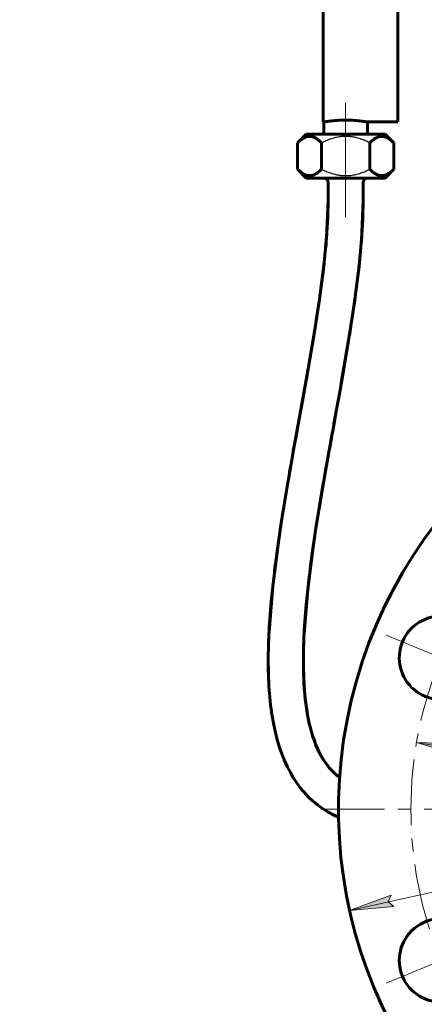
# Model space of a CAD drawing. Header units: millimetres. Extents: x 0 to 420, y 0 to 297.
# Tile 7 of 11: x 218 to 264, y 99 to 211. Entities that reach past the tile are written whole.
import ezdxf

# ---------------------------------------------------------------- set-up
doc = ezdxf.new("R2010")
doc.units = ezdxf.units.MM
for name, pattern in [('K5LT-1', [0]), ('K5LT_AXLED', [12, 7.5, -1.5, 1.5, -1.5]), ('K5LT_BASIC', [0]), ('K5LT_THIN', [0])]:
    doc.linetypes.add(name, pattern=pattern)
doc.layers.add('Системный слой', color=7, linetype='Continuous')
doc.layers.add('Системный слой (1)', color=251, linetype='Continuous', true_color=0x6c6c6c)
doc.styles.add('KDIMTEXTSTYLE', font='GOST_AU.SHX', dxfattribs={"width": 0.96, "oblique": 15, "height": 5})
doc.styles.add('KTEXTSTYLE', font='GOST_AU.SHX', dxfattribs={"width": 0.56, "height": 5})
doc.dimstyles.new('KDIMSTYLE (0.50)', dxfattribs={"dimtxt": 5, "dimasz": 1, "dimexe": 2, "dimexo": 0, "dimgap": 1, "dimtad": 1, "dimlfac": 2, "dimtxsty": 'KDIMTEXTSTYLE', "dimsah": 1, "dimcen": 0, "dimdle": 1, "dimadec": 0, "dimazin": 0, "dimtfac": 0.667, "dimtmove": 0, "dimatfit": 3, "dimfxl": 1, "dimtvp": 1, "dimtolj": 1, "dimtzin": 0, "dimarcsym": 0})

# ---------------------------------------------------------------- blocks, each defined once
blk = doc.blocks.new('U70')
at = {"layer": 'Системный слой (1)', "color": 143, "linetype": 'K5LT_BASIC', "lineweight": 60, "true_color": 0x33acca}
for p, q in [((252.97, 188.53), (253.01, 190.53)), ((252.91, 187.39), (252.97, 188.53)), ((252.87, 186.81), (252.91, 187.39)), ((252.56, 183.41), (252.84, 186.37)), ((252.84, 186.37), (252.85, 186.51)), ((252.85, 186.51), (252.87, 186.81)), ((252.03, 179.25), (252.56, 183.41)), ((251.7, 177.09), (252.03, 179.25)), ((251.44, 175.43), (251.53, 175.98)), ((251.53, 175.98), (251.7, 177.09)), ((251.27, 174.41), (251.39, 175.15)), ((251.39, 175.15), (251.44, 175.43)), ((250.58, 170.46), (251.27, 174.41)), ((250.1, 167.74), (250.58, 170.46)), ((249.76, 165.86), (250.1, 167.74)), ((249.51, 164.5), (249.76, 165.86)), ((249.32, 163.43), (249.51, 164.5)), ((249.12, 162.36), (249.32, 163.43)), ((248.86, 160.87), (249.12, 162.36)), ((248.66, 159.76), (248.86, 160.87)), ((248.52, 158.93), (248.57, 159.21)), ((248.57, 159.21), (248.66, 159.76)), ((247.67, 153.77), (248.46, 158.58)), ((248.46, 158.58), (248.52, 158.93)), ((247.24, 150.84), (247.67, 153.77)), ((247.04, 149.39), (247.24, 150.84)), ((246.95, 148.67), (247.04, 149.39)), ((246.54, 144.87), (246.89, 148.13)), ((246.89, 148.13), (246.91, 148.31)), ((246.91, 148.31), (246.95, 148.67)), ((246.37, 142.88), (246.54, 144.87)), ((246.31, 141.89), (246.37, 142.88)), ((246.27, 141.16), (246.28, 141.4)), ((246.28, 141.4), (246.31, 141.89)), ((246.19, 138.05), (246.23, 140.21)), ((246.23, 140.21), (246.26, 141.04)), ((246.26, 141.04), (246.27, 141.16)), ((246.2, 136.99), (246.19, 138.05)), ((246.21, 136.47), (246.2, 136.99)), ((246.22, 136.21), (246.21, 136.47)), ((246.23, 136.08), (246.22, 136.21)), ((246.23, 136.02), (246.23, 136.08)), ((246.23, 135.92), (246.23, 136.02)), ((246.24, 135.64), (246.23, 135.92)), ((246.27, 135.1), (246.24, 135.64)), ((246.29, 134.78), (246.27, 135.1)), ((246.31, 134.62), (246.29, 134.78)), ((246.31, 134.54), (246.31, 134.62)), ((246.32, 134.51), (246.31, 134.54)), ((246.33, 134.38), (246.32, 134.51)), ((246.37, 133.92), (246.33, 134.38)), ((246.46, 133.03), (246.37, 133.92)), ((246.52, 132.58), (246.46, 133.03)), ((246.55, 132.37), (246.52, 132.58)), ((246.56, 132.26), (246.55, 132.37)), ((246.57, 132.2), (246.56, 132.26)), ((246.78, 130.96), (246.57, 132.2)), ((246.97, 130.05), (246.78, 130.96)), ((247.08, 129.6), (246.97, 130.05)), ((247.13, 129.38), (247.08, 129.6)), ((247.16, 129.27), (247.13, 129.38)), ((247.18, 129.22), (247.16, 129.27)), ((247.47, 128.21), (247.18, 129.22)), ((247.73, 127.47), (247.47, 128.21)), ((247.88, 127.1), (247.73, 127.47)), ((247.95, 126.92), (247.88, 127.1)), ((247.99, 126.83), (247.95, 126.92)), ((248.01, 126.79), (247.99, 126.83)), ((248.38, 125.97), (248.01, 126.79)), ((248.71, 125.35), (248.38, 125.97)), ((248.88, 125.04), (248.71, 125.35)), ((248.97, 124.89), (248.88, 125.04)), ((249.01, 124.82), (248.97, 124.89)), ((249.04, 124.78), (249.01, 124.82)), ((249.48, 124.11), (249.04, 124.78)), ((249.88, 123.59), (249.48, 124.11)), ((250.08, 123.33), (249.88, 123.59)), ((250.19, 123.21), (250.08, 123.33)), ((250.24, 123.15), (250.19, 123.21)), ((250.27, 123.12), (250.24, 123.15)), ((250.79, 122.57), (250.27, 123.12)), ((251.25, 122.13), (250.79, 122.57)), ((251.5, 121.93), (251.25, 122.13)), ((251.62, 121.82), (251.5, 121.93)), ((251.68, 121.77), (251.62, 121.82)), ((251.71, 121.75), (251.68, 121.77)), ((251.83, 121.66), (251.71, 121.75)), ((252.59, 121.12), (251.83, 121.66)), ((252.99, 120.88), (252.59, 121.12)), ((253.2, 120.76), (252.99, 120.88)), ((253.3, 120.71), (253.2, 120.76)), ((253.35, 120.68), (253.3, 120.71)), ((253.38, 120.67), (253.35, 120.68)), ((253.44, 120.63), (253.38, 120.67)), ((254.2, 120.27), (253.44, 120.63))]:
    blk.add_line(p, q, dxfattribs=at)
blk = doc.blocks.new('U71')
at = {"layer": 'Системный слой (1)', "color": 143, "linetype": 'K5LT_BASIC', "lineweight": 60, "true_color": 0x33acca}
for p, q in [((256.96, 188.37), (257.01, 190.53)), ((256.9, 187.15), (256.96, 188.37)), ((256.54, 182.97), (256.83, 186.06)), ((256.83, 186.06), (256.84, 186.22)), ((256.84, 186.22), (256.86, 186.53)), ((256.86, 186.53), (256.9, 187.15)), ((255.99, 178.68), (256.54, 182.97)), ((255.65, 176.47), (255.99, 178.68)), ((255.48, 175.35), (255.65, 176.47)), ((255.38, 174.79), (255.48, 175.35)), ((254.84, 171.55), (255.34, 174.5)), ((255.34, 174.5), (255.38, 174.79)), ((254.37, 168.9), (254.84, 171.55)), ((254.05, 167.11), (254.37, 168.9)), ((253.83, 165.9), (254.05, 167.11)), ((253.68, 165.06), (253.83, 165.9)), ((253.57, 164.46), (253.68, 165.06)), ((253.36, 163.31), (253.48, 163.94)), ((253.48, 163.94), (253.57, 164.46)), ((253.17, 162.24), (253.36, 163.31)), ((252.8, 160.17), (253.17, 162.24)), ((252.6, 159.07), (252.8, 160.17)), ((251.62, 153.16), (252.46, 158.25)), ((252.46, 158.25), (252.51, 158.52)), ((252.51, 158.52), (252.6, 159.07)), ((251.2, 150.29), (251.62, 153.16)), ((251.01, 148.87), (251.2, 150.29)), ((250.88, 147.83), (250.92, 148.18)), ((250.92, 148.18), (251.01, 148.87)), ((250.52, 144.5), (250.86, 147.65)), ((250.86, 147.65), (250.88, 147.83)), ((250.36, 142.59), (250.52, 144.5)), ((250.3, 141.66), (250.36, 142.59)), ((250.28, 141.2), (250.3, 141.66)), ((250.19, 138.77), (250.26, 140.85)), ((250.26, 140.97), (250.28, 141.2)), ((250.26, 140.85), (250.26, 140.97)), ((250.19, 137.41), (250.19, 138.77)), ((250.21, 136.75), (250.19, 137.41)), ((250.22, 136.42), (250.21, 136.75)), ((250.22, 136.26), (250.22, 136.42)), ((250.23, 136.18), (250.22, 136.26)), ((250.31, 134.7), (250.23, 136.18)), ((250.41, 133.7), (250.31, 134.7)), ((250.47, 133.21), (250.41, 133.7)), ((250.5, 132.97), (250.47, 133.21)), ((250.52, 132.85), (250.5, 132.97)), ((250.53, 132.79), (250.52, 132.85)), ((250.71, 131.71), (250.53, 132.79)), ((250.87, 130.94), (250.71, 131.71)), ((250.96, 130.58), (250.87, 130.94)), ((251, 130.39), (250.96, 130.58)), ((251.03, 130.31), (251, 130.39)), ((251.04, 130.26), (251.03, 130.31)), ((251.28, 129.45), (251.04, 130.26)), ((251.48, 128.87), (251.28, 129.45)), ((251.59, 128.59), (251.48, 128.87)), ((251.65, 128.45), (251.59, 128.59)), ((251.67, 128.38), (251.65, 128.45)), ((251.69, 128.35), (251.67, 128.38)), ((251.97, 127.74), (251.69, 128.35)), ((252.2, 127.29), (251.97, 127.74)), ((252.33, 127.07), (252.2, 127.29)), ((252.39, 126.97), (252.33, 127.07)), ((252.42, 126.92), (252.39, 126.97)), ((252.44, 126.89), (252.42, 126.92)), ((252.74, 126.43), (252.44, 126.89)), ((253.01, 126.08), (252.74, 126.43)), ((253.14, 125.91), (253.01, 126.08)), ((253.22, 125.83), (253.14, 125.91)), ((253.25, 125.79), (253.22, 125.83)), ((253.27, 125.76), (253.25, 125.79)), ((253.36, 125.67), (253.27, 125.76)), ((253.77, 125.25), (253.36, 125.67)), ((253.98, 125.06), (253.77, 125.25)), ((254.09, 124.97), (253.98, 125.06)), ((254.15, 124.92), (254.09, 124.97)), ((254.18, 124.9), (254.15, 124.92)), ((254.19, 124.89), (254.18, 124.9)), ((254.2, 124.89), (254.19, 124.89)), ((254.21, 124.87), (254.2, 124.89)), ((254.22, 124.87), (254.21, 124.87)), ((254.22, 124.86), (254.22, 124.87)), ((254.23, 124.86), (254.22, 124.86)), ((254.24, 124.85), (254.23, 124.86)), ((254.23, 124.86), (254.23, 124.86)), ((254.23, 124.86), (254.23, 124.86)), ((254.25, 124.84), (254.24, 124.85)), ((254.24, 124.85), (254.24, 124.85)), ((254.27, 124.82), (254.25, 124.84)), ((254.32, 124.79), (254.27, 124.82))]:
    blk.add_line(p, q, dxfattribs=at)
blk = doc.blocks.new('U86')
at = {"layer": 'Системный слой (1)', "color": 143, "linetype": 'K5LT_BASIC', "lineweight": 60, "true_color": 0x33acca}
for p, q in [((253.01, 190.53), (252.83, 186.25)), ((252.82, 186.15), (252.8, 185.94)), ((252.83, 186.25), (252.82, 186.15)), ((252.77, 185.52), (252.69, 184.68)), ((252.8, 185.94), (252.77, 185.52)), ((252.69, 184.68), (252.51, 182.94)), ((252.51, 182.94), (252.14, 180.06)), ((252.08, 179.6), (251.99, 178.99)), ((252.12, 179.91), (252.08, 179.6)), ((252.14, 180.06), (252.12, 179.91)), ((251.99, 178.99), (251.8, 177.76)), ((251.8, 177.76), (251.41, 175.24)), ((251.41, 175.24), (250.7, 171.08)), ((250.65, 170.84), (250.57, 170.35)), ((250.7, 171.08), (250.65, 170.84)), ((250.39, 169.37), (250.04, 167.4)), ((250.57, 170.35), (250.39, 169.37)), ((250.04, 167.4), (249.57, 164.82)), ((249.57, 164.82), (249.3, 163.35)), ((249.3, 163.35), (249.11, 162.28)), ((249.11, 162.28), (248.92, 161.19)), ((248.92, 161.19), (248.68, 159.82)), ((248.68, 159.82), (248.35, 157.91)), ((248.35, 157.91), (248.01, 155.88)), ((248.01, 155.88), (247.96, 155.57)), ((247.86, 154.96), (247.67, 153.74)), ((247.96, 155.57), (247.86, 154.96)), ((247.67, 153.74), (247.31, 151.33)), ((247.31, 151.33), (246.71, 146.59)), ((246.71, 146.59), (246.28, 141.35)), ((246.28, 141.35), (246.27, 141.14)), ((246.25, 140.73), (246.22, 139.9)), ((246.27, 141.14), (246.25, 140.73)), ((246.22, 139.9), (246.19, 138.29)), ((246.19, 138.29), (246.27, 135.18)), ((246.27, 135.18), (246.3, 134.74)), ((246.3, 134.74), (246.3, 134.7)), ((246.3, 134.7), (246.3, 134.68)), ((246.3, 134.68), (246.3, 134.67)), ((246.3, 134.67), (246.3, 134.66)), ((246.3, 134.66), (246.3, 134.66)), ((246.3, 134.66), (246.3, 134.65)), ((246.3, 134.65), (246.3, 134.65)), ((246.3, 134.65), (246.31, 134.63)), ((246.31, 134.63), (246.31, 134.61)), ((246.31, 134.61), (246.31, 134.59)), ((246.31, 134.59), (246.31, 134.55)), ((246.31, 134.55), (246.32, 134.49))]:
    blk.add_line(p, q, dxfattribs=at)
blk = doc.blocks.new('U87')
at = {"layer": 'Системный слой (1)', "color": 143, "linetype": 'K5LT_BASIC', "lineweight": 60, "true_color": 0x33acca}
for p, q in [((257.01, 190.53), (256.82, 185.95)), ((256.75, 185.18), (256.67, 184.29)), ((256.79, 185.62), (256.75, 185.18)), ((256.81, 185.84), (256.79, 185.62)), ((256.82, 185.95), (256.81, 185.84)), ((256.67, 184.29), (256.48, 182.48)), ((256.48, 182.48), (256.1, 179.51)), ((256.08, 179.35), (256.04, 179.04)), ((256.1, 179.51), (256.08, 179.35)), ((255.95, 178.42), (255.76, 177.15)), ((256.04, 179.04), (255.95, 178.42)), ((255.76, 177.15), (255.35, 174.59)), ((255.35, 174.59), (254.63, 170.39)), ((254.63, 170.39), (254.59, 170.14)), ((254.5, 169.65), (254.33, 168.66)), ((254.59, 170.14), (254.5, 169.65)), ((254.33, 168.66), (253.97, 166.68)), ((253.97, 166.68), (253.69, 165.1)), ((253.69, 165.1), (253.53, 164.26)), ((253.44, 163.72), (253.34, 163.21)), ((253.53, 164.26), (253.44, 163.72)), ((253.23, 162.56), (253.06, 161.65)), ((253.34, 163.21), (253.23, 162.56)), ((253.06, 161.65), (252.82, 160.32)), ((252.82, 160.32), (252.48, 158.34)), ((252.48, 158.34), (251.98, 155.41)), ((251.9, 154.93), (251.81, 154.33)), ((251.95, 155.23), (251.9, 154.93)), ((251.98, 155.41), (251.95, 155.23)), ((251.81, 154.33), (251.62, 153.13)), ((251.62, 153.13), (251.27, 150.76)), ((251.27, 150.76), (250.69, 146.16)), ((250.69, 146.16), (250.27, 141.14)), ((250.25, 140.55), (250.22, 139.78)), ((250.26, 140.95), (250.25, 140.55)), ((250.27, 141.14), (250.26, 140.95)), ((250.22, 139.78), (250.19, 138.27)), ((250.19, 138.27), (250.26, 135.42)), ((250.26, 135.42), (250.29, 134.99)), ((250.29, 134.99), (250.3, 134.89)), ((250.3, 134.89), (250.31, 134.7)), ((250.31, 134.7), (250.35, 134.32)), ((250.35, 134.32), (250.42, 133.57)), ((250.42, 133.57), (250.63, 132.15)), ((250.63, 132.15), (250.78, 131.33)), ((250.78, 131.33), (250.79, 131.27)), ((250.79, 131.27), (250.82, 131.15)), ((250.82, 131.15), (250.87, 130.91)), ((250.87, 130.91), (250.99, 130.44)), ((250.99, 130.44), (251.25, 129.55)), ((251.25, 129.55), (251.48, 128.87)), ((251.48, 128.87), (251.5, 128.82)), ((251.5, 128.82), (251.53, 128.74)), ((251.53, 128.74), (251.59, 128.58)), ((251.59, 128.58), (251.73, 128.26)), ((251.73, 128.26), (252.01, 127.65)), ((252.01, 127.65), (252.29, 127.13)), ((252.29, 127.13), (252.31, 127.1)), ((252.31, 127.1), (252.35, 127.04)), ((252.35, 127.04), (252.42, 126.92)), ((252.42, 126.92), (252.56, 126.69)), ((252.56, 126.69), (252.87, 126.26)), ((252.87, 126.26), (253.18, 125.87)), ((253.18, 125.87), (253.2, 125.85)), ((253.2, 125.85), (253.24, 125.8)), ((253.24, 125.8), (253.31, 125.72)), ((253.31, 125.72), (253.47, 125.55)), ((253.47, 125.55), (253.79, 125.23)), ((253.79, 125.23), (254.13, 124.94)), ((254.13, 124.94), (254.14, 124.93)), ((254.14, 124.93), (254.16, 124.91)), ((254.16, 124.91), (254.17, 124.91)), ((254.17, 124.91), (254.17, 124.9)), ((254.17, 124.9), (254.17, 124.9)), ((254.17, 124.9), (254.18, 124.9)), ((254.18, 124.9), (254.18, 124.89)), ((254.18, 124.89), (254.19, 124.89)), ((254.19, 124.89), (254.2, 124.88)), ((254.2, 124.88), (254.22, 124.86)), ((254.22, 124.86), (254.25, 124.84)), ((254.25, 124.84), (254.29, 124.81)), ((254.29, 124.81), (254.32, 124.79))]:
    blk.add_line(p, q, dxfattribs=at)
blk = doc.blocks.new('U90')
at = {"layer": 'Системный слой (1)', "color": 143, "linetype": 'K5LT_BASIC', "lineweight": 60, "true_color": 0x33acca}
for p, q in [((252.44, 229.41), (252.44, 214.41)), ((252.44, 214.41), (252.44, 199.41))]:
    blk.add_line(p, q, dxfattribs=at)
blk = doc.blocks.new('U91')
at = {"layer": 'Системный слой (1)', "color": 143, "linetype": 'K5LT_BASIC', "lineweight": 60, "true_color": 0x33acca}
for p, q in [((260.94, 229.41), (260.94, 214.41)), ((260.94, 214.41), (260.94, 199.41))]:
    blk.add_line(p, q, dxfattribs=at)
blk = doc.blocks.new('U92')
at = {"layer": 'Системный слой (1)', "color": 143, "linetype": 'K5LT_BASIC', "lineweight": 60, "true_color": 0x33acca}
for p, q in [((252.44, 199.41), (252.51, 199.41)), ((257.51, 199.41), (260.94, 199.41))]:
    blk.add_line(p, q, dxfattribs=at)
blk = doc.blocks.new('U100')
at = {"layer": 'Системный слой (1)', "color": 30, "linetype": 'K5LT_AXLED', "lineweight": 18, "true_color": 0xff8000}
for p, q in [((290.22, 162.77), (287.64, 169)), ((324.66, 162.77), (327.25, 169)), ((292.81, 156.53), (290.22, 162.77)), ((322.08, 156.53), (324.66, 162.77)), ((265.87, 138.41), (259.63, 141)), ((349.02, 138.41), (355.25, 141)), ((272.11, 135.83), (265.87, 138.41)), ((342.78, 135.83), (349.02, 138.41)), ((272.11, 106.55), (265.87, 103.97)), ((342.78, 106.55), (349.02, 103.97)), ((265.87, 103.97), (259.63, 101.39)), ((349.02, 103.97), (355.25, 101.39)), ((292.81, 85.85), (290.22, 79.62)), ((322.08, 85.85), (324.66, 79.62)), ((290.22, 79.62), (287.64, 73.38)), ((324.66, 79.62), (327.25, 73.38))]:
    blk.add_line(p, q, dxfattribs=at)
for start, end in [(67.5, 112.5), (112.5, 157.5), (22.5, 67.5), (157.5, 202.5), (337.5, 22.5), (202.5, 247.5), (292.5, 337.5), (247.5, 292.5)]:
    blk.add_arc((307.44, 121.19), 45, start, end, dxfattribs=at)
blk = doc.blocks.new('U101')
at = {"layer": 'Системный слой (1)', "color": 30, "linetype": 'K5LT_AXLED', "lineweight": 18, "true_color": 0xff8000}
for q in [(307.44, 176.44), (252.19, 121.19), (362.69, 121.19), (307.44, 65.94)]:
    blk.add_line((307.44, 121.19), q, dxfattribs=at)
blk = doc.blocks.new('D4')
at = {"layer": 'Системный слой (1)'}
for points in [[(354.69, 131.01), (359.43, 132.74), (354.4, 132.29), (355.03, 131.76)], [(260.48, 110.09), (259.85, 110.63), (260.2, 111.38), (255.46, 109.65)]]:
    blk.add_hatch(color=7, dxfattribs=at).paths.add_polyline_path(points)
at = {"layer": 'Системный слой (1)', "color": 7, "linetype": 'K5LT_THIN', "lineweight": 18, "true_color": 0xffffff}
for p, q in [((359.43, 132.74), (369.67, 135.01)), ((369.67, 135.01), (387, 135.01)), ((255.46, 109.65), (359.43, 132.74)), ((354.4, 132.29), (359.43, 132.74)), ((355.03, 131.76), (354.4, 132.29)), ((359.43, 132.74), (354.69, 131.01)), ((354.69, 131.01), (355.03, 131.76)), ((255.46, 109.65), (260.2, 111.38)), ((260.2, 111.38), (259.85, 110.63)), ((260.48, 110.09), (255.46, 109.65)), ((259.85, 110.63), (260.48, 110.09))]:
    blk.add_line(p, q, dxfattribs=at)
blk.add_wipeout([(371.67, 136.01), (371.67, 143.39), (384.47, 143.39), (384.47, 136.01)]).dxf.layer = 'Системный слой (1)'
at = {"layer": 'Системный слой (1)', "color": 7, "char_height": 5, "attachment_point": 1, "style": 'KTEXTSTYLE'}
for s, insert in [('\\H5.0;\\W1.000;\\Q15;\\Q15;\\W0.960;∅', (371.67, 142.6)), ('\\H5.0;\\W1.000;\\Q15;\\Q15;\\W0.960;213', (374.98, 142.6))]:
    blk.add_mtext(s, dxfattribs=dict(at, insert=insert))
blk = doc.blocks.new('KDIMARROW_01')
at = {"layer": 'Системный слой'}
blk.add_hatch(color=0, dxfattribs=at).paths.add_polyline_path([(0, 0), (-5, 0.66), (-4.5, 0), (-5, -0.66)])
at = {"layer": 'Системный слой', "color": 0, "linetype": 'K5LT_THIN', "lineweight": 18}
for p, q in [((-4.5, 0), (-5, 0.66)), ((-5, 0.66), (0, 0)), ((0, 0), (-5, -0.66)), ((-5, -0.66), (-4.5, 0))]:
    blk.add_line(p, q, dxfattribs=at)
at = {"layer": 'Системный слой (1)', "color": 0, "linetype": 'K5LT_THIN', "lineweight": 18}
blk.add_line((307.44, 121.19), (306.94, 121.19), dxfattribs=at)
blk = doc.blocks.new('D5')
at = {"layer": 'Системный слой (1)'}
for points in [[(267.52, 128.02), (268.13, 128.59), (263.09, 128.78), (267.91, 127.29)], [(351.8, 113.6), (346.98, 115.09), (347.36, 114.36), (346.76, 113.8)]]:
    blk.add_hatch(color=7, dxfattribs=at).paths.add_polyline_path(points)
at = {"layer": 'Системный слой (1)', "color": 7, "linetype": 'K5LT_THIN', "lineweight": 18, "true_color": 0xffffff}
for p, q in [((263.09, 128.78), (268.13, 128.59)), ((267.91, 127.29), (263.09, 128.78)), ((263.09, 128.78), (351.8, 113.6)), ((268.13, 128.59), (267.52, 128.02)), ((267.52, 128.02), (267.91, 127.29)), ((346.76, 113.8), (347.36, 114.36)), ((347.36, 114.36), (346.98, 115.09)), ((346.98, 115.09), (351.8, 113.6)), ((351.8, 113.6), (346.76, 113.8)), ((351.8, 113.6), (369.67, 110.54)), ((369.67, 110.54), (387.27, 110.54))]:
    blk.add_line(p, q, dxfattribs=at)
blk.add_wipeout([(371.67, 111.54), (371.67, 118.92), (384.72, 118.92), (384.72, 111.54)]).dxf.layer = 'Системный слой (1)'
at = {"layer": 'Системный слой (1)', "color": 7, "char_height": 5, "attachment_point": 1, "style": 'KTEXTSTYLE'}
for s, insert in [('\\H5.0;\\W1.000;\\Q15;\\Q15;\\W0.960;∅', (371.67, 118.13)), ('\\H5.0;\\W1.000;\\Q15;\\Q15;\\W0.960;180', (374.98, 118.13))]:
    blk.add_mtext(s, dxfattribs=dict(at, insert=insert))
blk = doc.blocks.new('D8')
at = {"layer": 'Системный слой (1)'}
for points in [[(324.72, 131.29), (328.6, 134.51), (324.02, 132.4), (324.79, 132.11)], [(286.29, 107.87), (290.87, 109.98), (290.09, 110.27), (290.17, 111.1)]]:
    blk.add_hatch(color=7, dxfattribs=at).paths.add_polyline_path(points)
at = {"layer": 'Системный слой (1)', "color": 7, "linetype": 'K5LT_THIN', "lineweight": 18, "true_color": 0xffffff}
for p, q in [((328.6, 134.51), (286.29, 107.87)), ((324.02, 132.4), (328.6, 134.51)), ((328.6, 134.51), (324.72, 131.29)), ((324.79, 132.11), (324.02, 132.4)), ((324.72, 131.29), (324.79, 132.11)), ((286.29, 107.87), (290.17, 111.1)), ((290.17, 111.1), (290.09, 110.27)), ((290.87, 109.98), (286.29, 107.87)), ((290.09, 110.27), (290.87, 109.98)), ((286.29, 107.87), (256.98, 89.43)), ((256.98, 89.43), (236.34, 89.43))]:
    blk.add_line(p, q, dxfattribs=at)
blk.add_wipeout([(238.34, 90.43), (238.34, 97.81), (254.31, 97.81), (254.31, 90.43)]).dxf.layer = 'Системный слой (1)'
at = {"layer": 'Системный слой (1)', "color": 7, "insert": (238.34, 97.01), "char_height": 5, "attachment_point": 1, "style": 'KTEXTSTYLE'}
blk.add_mtext('\\H5.0;\\W1.000;\\Q15;\\Q15;\\W0.960;DN100', dxfattribs=at)

msp = doc.modelspace()

# ---------------------------------------------------------------- linework, layer by layer
at = {"layer": 'Системный слой (1)', "color": 30, "linetype": 'K5LT_AXLED', "lineweight": 18, "true_color": 0xff8000}
for p, q in [((255.0091, 201.6196), (255.0091, 195.0348)), ((255.0091, 196.0348), (255.0091, 188.5348))]:
    msp.add_line(p, q, dxfattribs=at)
at = {"layer": 'Системный слой (1)', "color": 143, "linetype": 'K5LT_BASIC', "lineweight": 60, "true_color": 0x33acca}
for p, q in [((252.5091, 199.4098), (252.5091, 198.0348)), ((257.5091, 199.4098), (257.5091, 198.0348)), ((249.5242, 197.0348), (250.5242, 198.0348)), ((259.4939, 198.0348), (250.5242, 198.0348)), ((260.4939, 197.0348), (259.4939, 198.0348)), ((249.5242, 194.0348), (249.5242, 197.0348)), ((252.2666, 194.0348), (252.2666, 197.0348)), ((257.7515, 194.0348), (257.7515, 197.0348)), ((260.4939, 194.0348), (260.4939, 197.0348)), ((250.5242, 193.0348), (249.5242, 194.0348)), ((259.4939, 193.0348), (260.4939, 194.0348)), ((259.4939, 193.0348), (250.5242, 193.0348)), ((253.0091, 192.5348), (253.0091, 190.5348)), ((253.0091, 192.5348), (253.0091, 190.5348)), ((257.0091, 192.5348), (257.0091, 190.5348))]:
    msp.add_line(p, q, dxfattribs=at)
for centre, radius, start, end in [((252.5091, 192.5348), 0.5, 0, 90), ((257.5091, 192.5348), 0.5, 90, 180), ((307.4436, 121.1925), 53.25, 296.871968, 243.128032), ((265.869, 138.4133), 4.75, 90, 306.532147), ((265.869, 103.9718), 4.75, 53.467853, 135), ((265.869, 103.9718), 4.75, 135, 351.532147)]:
    msp.add_arc(centre, radius, start, end, dxfattribs=at)
for points, knots in [([(252.5091, 199.4098), (252.5091, 199.4098), (252.5721, 199.4207), (252.8274, 199.4601), (253.0197, 199.4881), (253.4629, 199.5407), (253.7437, 199.5688), (254.3594, 199.6086), (254.6945, 199.6196), (255.3236, 199.6196), (255.6587, 199.6086), (256.2745, 199.5688), (256.5552, 199.5407), (256.9985, 199.4881), (257.1908, 199.4601), (257.4461, 199.4207), (257.509, 199.4098), (257.5091, 199.4098)], [0.75493639, 0.75493639, 0.75493639, 0.75493639, 0.94360894, 0.94360894, 1.13232872, 1.13232872, 1.32105353, 1.32105353, 1.50977834, 1.50977834, 1.69850315, 1.69850315, 1.88722797, 1.88722797, 2.07594774, 2.07594774, 2.26465285, 2.26465285, 2.26465285, 2.26465285]), ([(252.2666, 197.0348), (252.1737, 197.1278), (252.0008, 197.2878), (251.7834, 197.4526), (251.6083, 197.5627), (251.4685, 197.6363), (251.3262, 197.6945), (251.1998, 197.7328), (251.0819, 197.7568), (250.9693, 197.7691), (250.8573, 197.7708), (250.7468, 197.762), (250.6373, 197.7433), (250.528, 197.7148), (250.3795, 197.6628), (250.1712, 197.5619), (249.9269, 197.397), (249.7047, 197.2098), (249.578, 197.0886), (249.5242, 197.0348)], [0, 0, 0, 0, 2.17849954, 3.98439674, 4.86679106, 6.02120828, 7.01083009, 7.90809648, 8.69674267, 9.48905783, 10.26890851, 11.04026482, 11.80426392, 12.56827522, 13.34595377, 14.96064791, 17.05625394, 18.73596557, 20, 20, 20, 20]), ([(260.4939, 197.0348), (260.4009, 197.1278), (260.228, 197.2878), (260.0106, 197.4526), (259.8355, 197.5627), (259.6957, 197.6363), (259.5534, 197.6945), (259.427, 197.7328), (259.3092, 197.7568), (259.1966, 197.7691), (259.0846, 197.7708), (258.974, 197.762), (258.8645, 197.7433), (258.7553, 197.7148), (258.6067, 197.6628), (258.3985, 197.5619), (258.1542, 197.397), (257.9319, 197.2098), (257.8052, 197.0886), (257.7515, 197.0348)], [0, 0, 0, 0, 2.17849954, 3.98439674, 4.86679106, 6.02120828, 7.01083009, 7.90809648, 8.69674267, 9.48905783, 10.26890851, 11.04026482, 11.80426392, 12.56827522, 13.34595377, 14.96064791, 17.05625394, 18.73596557, 20, 20, 20, 20]), ([(249.5242, 194.0348), (249.6172, 193.9419), (249.7901, 193.7819), (250.0075, 193.617), (250.1826, 193.5069), (250.3224, 193.4334), (250.4647, 193.3751), (250.5911, 193.3369), (250.7089, 193.3128), (250.8216, 193.3005), (250.9335, 193.2989), (251.0441, 193.3076), (251.1536, 193.3263), (251.2629, 193.3549), (251.4114, 193.4069), (251.6197, 193.5078), (251.864, 193.6727), (252.0862, 193.8599), (252.2129, 193.9811), (252.2666, 194.0348)], [0, 0, 0, 0, 2.17849954, 3.98439674, 4.86679106, 6.02120828, 7.01083009, 7.90809648, 8.69674267, 9.48905783, 10.26890851, 11.04026482, 11.80426392, 12.56827522, 13.34595377, 14.96064791, 17.05625394, 18.73596557, 20, 20, 20, 20]), ([(257.7515, 194.0348), (257.8444, 193.9419), (258.0174, 193.7819), (258.2348, 193.617), (258.4098, 193.5069), (258.5497, 193.4334), (258.692, 193.3751), (258.8184, 193.3369), (258.9362, 193.3128), (259.0488, 193.3005), (259.1608, 193.2989), (259.2713, 193.3076), (259.3808, 193.3263), (259.4901, 193.3549), (259.6386, 193.4069), (259.8469, 193.5078), (260.0912, 193.6727), (260.3134, 193.8599), (260.4401, 193.9811), (260.4939, 194.0348)], [0, 0, 0, 0, 2.17849954, 3.98439674, 4.86679106, 6.02120828, 7.01083009, 7.90809648, 8.69674267, 9.48905783, 10.26890851, 11.04026482, 11.80426392, 12.56827522, 13.34595377, 14.96064791, 17.05625394, 18.73596557, 20, 20, 20, 20])]:
    msp.add_open_spline(points, degree=3, knots=knots, dxfattribs=at)
at = {"layer": 'Системный слой (1)', "color": 7, "linetype": 'K5LT-1'}
for points in [[(257.7515, 197.0348), (257.6238, 197.0986), (257.3305, 197.2377), (256.831, 197.4411), (256.2919, 197.6094), (255.8605, 197.698), (255.6183, 197.7312), (255.5171, 197.7427), (255.4233, 197.7521), (255.3001, 197.7615), (255.1535, 197.7682), (255.0082, 197.7704), (254.8621, 197.7681), (254.7145, 197.7613), (254.5672, 197.7499), (254.3716, 197.7288), (254.1287, 197.6916), (253.8372, 197.63), (253.5466, 197.5522), (253.1826, 197.4353), (252.7532, 197.2676), (252.4273, 197.1151), (252.2666, 197.0348)], [(252.2666, 194.0348), (252.3943, 193.971), (252.6876, 193.8319), (253.1871, 193.6286), (253.7262, 193.4603), (254.1576, 193.3716), (254.3999, 193.3384), (254.501, 193.3269), (254.5948, 193.3176), (254.718, 193.3081), (254.8647, 193.3015), (255.0099, 193.2993), (255.1561, 193.3015), (255.3036, 193.3084), (255.451, 193.3198), (255.6465, 193.3409), (255.8894, 193.3781), (256.1809, 193.4397), (256.4715, 193.5174), (256.8355, 193.6343), (257.2649, 193.8021), (257.5908, 193.9545), (257.7515, 194.0348)]]:
    msp.add_open_spline(points, degree=3, knots=[0, 0, 0, 0, 3.28870516, 7.47432991, 12.41787184, 16.27995306, 17.6095158, 18.04856422, 18.6245047, 19.77638566, 20.88819283, 22, 23.13184407, 24.26368813, 25.3955322, 26.52737626, 28.79106439, 31.05475252, 33.38688669, 35.71902085, 39.85951042, 44, 44, 44, 44], dxfattribs=at)

# ---------------------------------------------------------------- block references
at = {"layer": 'Системный слой (1)'}
for name in ['U90', 'U91', 'U92', 'U70', 'U86', 'U87', 'U71', 'U101', 'U100']:
    msp.add_blockref(name, (0, 0), dxfattribs=at)

# ---------------------------------------------------------------- next in the draw order: dimensions: what is measured, and where the dimension line sits
at = {"layer": 'Системный слой (1)', "color": 7}
dim = msp.add_diameter_dim_2p(p1=(203.4756, 98.1075), p2=(411.4115, 144.2776), dimstyle='KDIMSTYLE (0.50)', override={"dimtih": 1, "dimtoh": 1, "dimpost": '\\H5.0;\\W0.960;\\Q15;<>', "dimblk1": 'KDIMARROW_01', "dimblk2": 'KDIMARROW_01', "dimclrt": 7, "dimtol": 1, "dimtp": 0, "dimtm": 0, "dimtdec": 5, "dimtmove": 1, "dimatfit": 2, "dimtolj": 1}, dxfattribs=at)
dim.commit()
dim.dimension.update_dxf_attribs({"geometry": 'D4', "text_midpoint": (371.6738, 135.0101), "dimtype": 163})

# ---------------------------------------------------------------- next in the draw order: dimensions: what is measured, and where the dimension line sits
dim = msp.add_diameter_dim_2p(p1=(218.7335, 136.3753), p2=(396.1537, 106.0097), dimstyle='KDIMSTYLE (0.50)', override={"dimtih": 1, "dimtoh": 1, "dimpost": '\\H5.0;\\W0.960;\\Q15;<>', "dimblk1": 'KDIMARROW_01', "dimblk2": 'KDIMARROW_01', "dimclrt": 7, "dimtol": 1, "dimtp": 0, "dimtm": 0, "dimtdec": 5, "dimtmove": 1, "dimatfit": 2, "dimtolj": 1}, dxfattribs=at)
dim.commit()
dim.dimension.update_dxf_attribs({"geometry": 'D5', "text_midpoint": (371.6738, 110.5418), "dimtype": 163})

# ---------------------------------------------------------------- next in the draw order: dimensions: what is measured, and where the dimension line sits
dim = msp.add_diameter_dim_2p(p1=(349.758, 147.8288), p2=(265.1291, 94.5563), dimstyle='KDIMSTYLE (0.50)', override={"dimtih": 1, "dimtoh": 1, "dimpost": '\\H5.0;\\W0.960;\\Q15;<>', "dimblk1": 'KDIMARROW_01', "dimblk2": 'KDIMARROW_01', "dimclrt": 7, "dimtol": 1, "dimtp": 0, "dimtm": 0, "dimtdec": 5, "dimtmove": 1, "dimatfit": 2, "dimtolj": 1}, dxfattribs=at)
dim.commit()
dim.dimension.update_dxf_attribs({"geometry": 'D8', "text_midpoint": (254.9802, 89.4267), "dimtype": 163})

doc.saveas('drawing.dxf')
